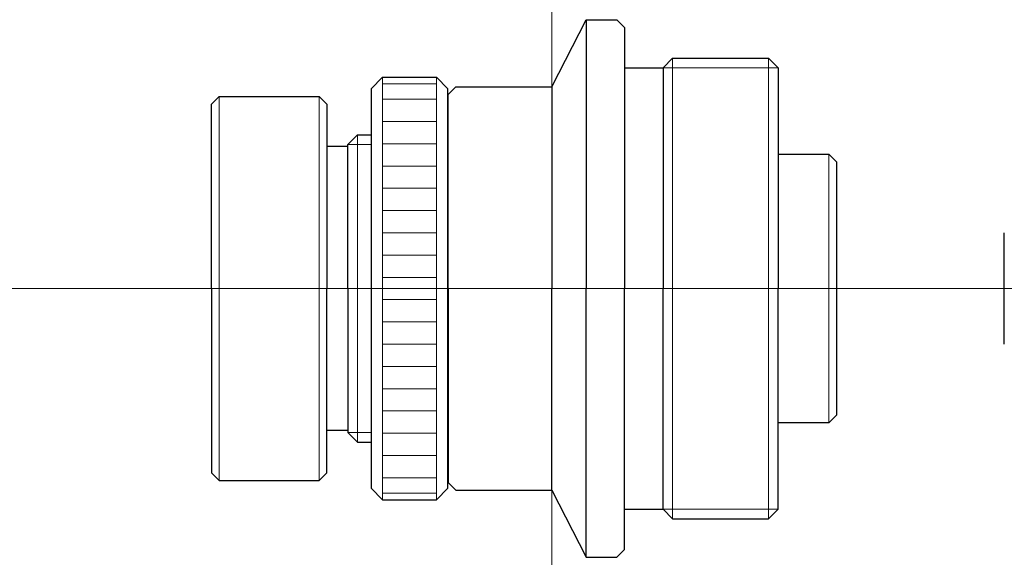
# Model space of a CAD drawing. Header units: millimetres. Extents: x -13.9 to 11.8, y 293 to 307.
import ezdxf

# ---------------------------------------------------------------- set-up
doc = ezdxf.new("R2010")
doc.units = ezdxf.units.MM
doc.header["$LTSCALE"] = 0.25
doc.linetypes.add('CENTER', pattern=[50.8, 31.75, -6.35, 6.35, -6.35])
doc.layers.add('00_補助線', color=252, linetype='Continuous', lineweight=0, plot=False)
doc.layers.add('01_中心線', color=1, linetype='CENTER', lineweight=20)
doc.layers.add('画層1', color=7, linetype='Continuous', lineweight=30)

msp = doc.modelspace()

# ---------------------------------------------------------------- linework, layer by layer
at = {"layer": '00_補助線'}
for p, direction in [((0, 0), (0, 1)), ((0, 300), (1, 0))]:
    msp.add_xline(p, direction, dxfattribs=at)
at = {"layer": '01_中心線'}
msp.add_line((-13.86, 300), (11.79, 300), dxfattribs=at)
at = {"layer": '画層1'}
for p, q in [((0, 305.25), (0.9, 307)), ((0.9, 307), (1.7, 307)), ((0.9, 307), (0.9, 300)), ((1.7, 307), (1.9, 306.8)), ((1.9, 306.8), (1.9, 300)), ((1.9, 305.75), (2.9, 305.75)), ((2.9, 305.75), (3.15, 306)), ((2.9, 305.75), (2.9, 305.75)), ((2.9, 305.75), (2.9, 300)), ((3.15, 306), (5.65, 306)), ((5.65, 306), (5.9, 305.75)), ((5.9, 305.75), (5.9, 300)), ((-4.705, 305.2), (-4.405, 305.5)), ((-4.405, 305.5), (-3.005, 305.5)), ((-3.005, 305.5), (-2.705, 305.2)), ((-2.7, 305.05), (-2.5, 305.25)), ((-2.5, 305.25), (0, 305.25)), ((0, 305.25), (0, 300)), ((-8.86, 304.8), (-8.66, 305)), ((-8.66, 305), (-6.06, 305)), ((-6.06, 305), (-5.86, 304.8)), ((-4.705, 305.2), (-4.705, 294.8)), ((-2.705, 294.8), (-2.705, 305.2)), ((-2.7, 300), (-2.7, 305.05)), ((-8.86, 300), (-8.86, 304.8)), ((-5.86, 304.8), (-5.86, 300)), ((-5.31, 303.75), (-5.06, 304)), ((-5.06, 304), (-4.705, 304)), ((-5.31, 303.7), (-5.86, 303.7)), ((-5.31, 300), (-5.31, 303.75)), ((5.9, 303.5), (7.221, 303.5)), ((7.221, 303.5), (7.421, 303.3)), ((7.421, 303.3), (7.421, 300)), ((11.79, 298.55), (11.79, 301.45)), ((-8.86, 300), (-8.86, 295.2)), ((-5.86, 295.2), (-5.86, 300)), ((-5.31, 300), (-5.31, 296.25)), ((-2.7, 300), (-2.7, 294.95)), ((0, 294.75), (0, 300)), ((0.9, 293), (0.9, 300)), ((1.9, 293.2), (1.9, 300)), ((2.9, 294.25), (2.9, 300)), ((5.9, 294.25), (5.9, 300)), ((7.421, 300), (7.421, 296.7)), ((7.421, 296.7), (7.221, 296.5)), ((-5.31, 296.3), (-5.86, 296.3)), ((7.221, 296.5), (5.9, 296.5)), ((-5.31, 296.25), (-5.06, 296)), ((-5.06, 296), (-4.705, 296)), ((-8.86, 295.2), (-8.66, 295)), ((-8.66, 295), (-6.06, 295)), ((-6.06, 295), (-5.86, 295.2)), ((-4.705, 294.8), (-4.405, 294.5)), ((-3.005, 294.5), (-2.705, 294.8)), ((-2.7, 294.95), (-2.5, 294.75)), ((-2.5, 294.75), (0, 294.75)), ((0, 294.75), (0.9, 293)), ((-4.405, 294.5), (-3.005, 294.5)), ((1.9, 294.25), (2.9, 294.25)), ((2.9, 294.25), (2.9, 294.25)), ((2.9, 294.25), (3.15, 294)), ((5.65, 294), (5.9, 294.25)), ((3.15, 294), (5.65, 294)), ((1.7, 293), (1.9, 293.2)), ((0.9, 293), (1.7, 293))]:
    msp.add_line(p, q, dxfattribs=at)
at = {"layer": '画層1', "lineweight": 20}
for p, q in [((2.9, 305.75), (5.9, 305.75)), ((-5.31, 303.75), (-4.705, 303.75)), ((-5.31, 296.25), (-4.705, 296.25)), ((2.9, 294.25), (5.9, 294.25))]:
    msp.add_line(p, q, dxfattribs=at)
at = {"layer": '画層1', "lineweight": 9}
for p, q in [((3.15, 306), (3.15, 300)), ((5.65, 306), (5.65, 300)), ((-4.405, 305.5), (-4.405, 300)), ((-3.005, 305.5), (-3.005, 300)), ((-4.405, 305.33), (-3.005, 305.33)), ((-8.66, 305), (-8.66, 300)), ((-6.06, 305), (-6.06, 300)), ((-4.405, 304.93), (-3.005, 304.93)), ((-4.405, 304.35), (-3.005, 304.35)), ((-5.06, 304), (-5.06, 300)), ((-4.405, 303.77), (-3.005, 303.77)), ((7.221, 303.5), (7.221, 300)), ((-4.405, 303.19), (-3.005, 303.19)), ((-4.405, 302.61), (-3.005, 302.61)), ((-4.405, 302.03), (-3.005, 302.03)), ((-4.405, 301.45), (-3.005, 301.45)), ((-4.405, 300.87), (-3.005, 300.87)), ((-4.405, 300.29), (-3.005, 300.29)), ((-8.66, 295), (-8.66, 300)), ((-6.06, 295), (-6.06, 300)), ((-5.06, 296), (-5.06, 300)), ((-4.405, 294.5), (-4.405, 300)), ((-3.005, 294.5), (-3.005, 300)), ((3.15, 294), (3.15, 300)), ((5.65, 294), (5.65, 300)), ((7.221, 296.5), (7.221, 300)), ((-4.405, 299.71), (-3.005, 299.71)), ((-4.405, 299.13), (-3.005, 299.13)), ((-4.405, 298.55), (-3.005, 298.55)), ((-4.405, 297.97), (-3.005, 297.97)), ((-4.405, 297.39), (-3.005, 297.39)), ((-4.405, 296.81), (-3.005, 296.81)), ((-4.405, 296.23), (-3.005, 296.23)), ((-4.405, 295.65), (-3.005, 295.65)), ((-4.405, 295.07), (-3.005, 295.07)), ((-4.405, 294.67), (-3.005, 294.67))]:
    msp.add_line(p, q, dxfattribs=at)

doc.saveas('drawing.dxf')
